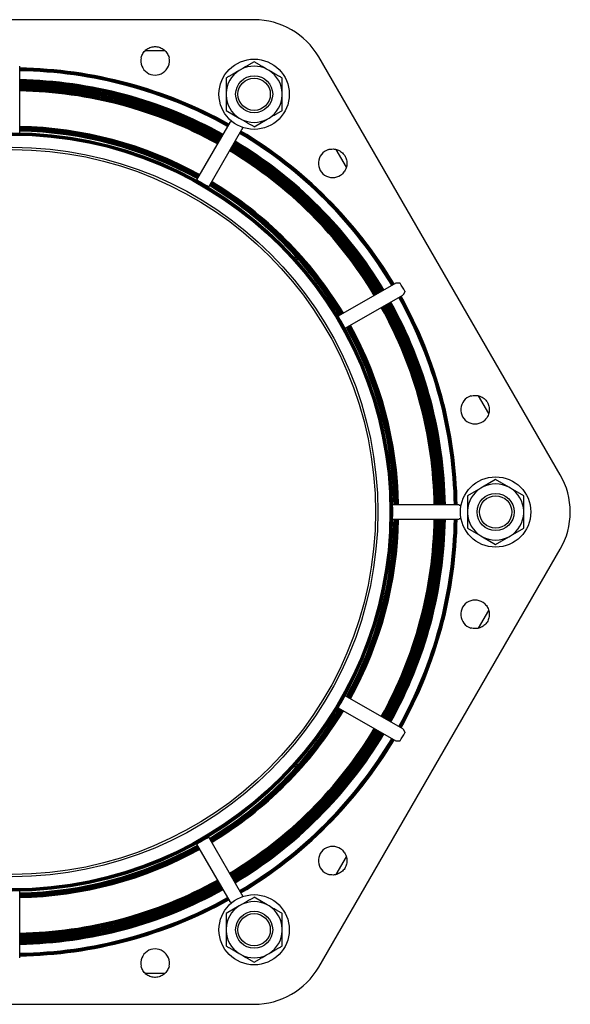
# Model space of a CAD drawing. Header units: millimetres. Extents: x 629 to 5054, y 330 to 1660.
# Tile 4 of 6: x 1570 to 1805, y 625 to 1045. Entities that reach past the tile are written whole.
import ezdxf

# ---------------------------------------------------------------- set-up
doc = ezdxf.new("R2010")
doc.units = ezdxf.units.MM
doc.layers.add('DETAIL', color=2, linetype='Continuous')

msp = doc.modelspace()

# ---------------------------------------------------------------- linework, layer by layer
at = {"layer": 'DETAIL'}
for p, q in [((1670.08, 1045.27), (1464.08, 1045.27)), ((1632.19, 1031.93), (1623.46, 1031.93)), ((1800.66, 850.95), (1697.66, 1029.35)), ((1697.66, 1029.35), (1697.66, 1029.35)), ((1570.08, 997.1), (1570.08, 1025.41)), ((1664.47, 1024.04), (1663.71, 1023.6)), ((1676.46, 1023.6), (1675.7, 1024.04)), ((1658.09, 1020.36), (1658.09, 1013.87)), ((1682.08, 1013.87), (1682.08, 1020.36)), ((1658.09, 1013.87), (1658.09, 1012.99)), ((1682.08, 1012.99), (1682.08, 1013.87)), ((1658.09, 1012.99), (1658.09, 1006.51)), ((1682.08, 1006.51), (1682.08, 1012.99)), ((1658.09, 1006.51), (1663.71, 1003.26)), ((1659.67, 1001.4), (1645.52, 976.89)), ((1663.71, 1003.26), (1664.47, 1002.82)), ((1670.08, 999.58), (1675.7, 1002.82)), ((1675.7, 1002.82), (1676.46, 1003.26)), ((1650.72, 973.89), (1664.87, 998.4)), ((1709.41, 982.31), (1705.05, 989.86)), ((1730.45, 932.82), (1705.94, 918.66)), ((1708.94, 913.47), (1733.45, 927.62)), ((1770.16, 877.1), (1765.79, 884.65)), ((1766.71, 845.2), (1761.09, 841.95)), ((1767.47, 845.64), (1766.71, 845.2)), ((1773.08, 848.88), (1767.47, 845.64)), ((1778.7, 845.64), (1773.08, 848.88)), ((1779.46, 845.2), (1778.7, 845.64)), ((1785.08, 841.95), (1779.46, 845.2)), ((1761.09, 841.95), (1761.09, 835.47)), ((1785.08, 835.47), (1785.08, 841.95)), ((1757.46, 838.03), (1729.16, 838.03)), ((1761.09, 835.47), (1761.09, 834.59)), ((1761.09, 834.59), (1761.09, 828.1)), ((1785.08, 834.59), (1785.08, 835.47)), ((1785.08, 828.1), (1785.08, 834.59)), ((1729.16, 832.03), (1757.46, 832.03)), ((1761.09, 828.1), (1766.71, 824.86)), ((1766.71, 824.86), (1767.47, 824.42)), ((1767.47, 824.42), (1773.08, 821.18)), ((1773.08, 821.18), (1778.7, 824.42)), ((1778.7, 824.42), (1779.46, 824.86)), ((1779.46, 824.86), (1785.08, 828.1)), ((1697.66, 640.71), (1800.66, 819.11)), ((1765.79, 785.41), (1770.16, 792.96)), ((1733.45, 742.44), (1708.94, 756.59)), ((1705.94, 751.4), (1730.45, 737.24)), ((1664.87, 671.66), (1650.72, 696.17)), ((1645.52, 693.17), (1659.67, 668.66)), ((1705.05, 680.2), (1709.41, 687.75)), ((1570.08, 644.65), (1570.08, 672.96)), ((1675.7, 667.24), (1670.08, 670.48)), ((1663.71, 666.8), (1658.09, 663.55)), ((1664.47, 667.24), (1663.71, 666.8)), ((1676.46, 666.8), (1675.7, 667.24)), ((1658.09, 663.55), (1658.09, 657.07)), ((1682.08, 657.07), (1682.08, 663.55)), ((1658.09, 657.07), (1658.09, 656.19)), ((1658.09, 656.19), (1658.09, 649.7)), ((1682.08, 656.19), (1682.08, 657.07)), ((1682.08, 649.7), (1682.08, 656.19)), ((1663.71, 646.46), (1664.47, 646.02)), ((1675.7, 646.02), (1676.46, 646.46)), ((1623.46, 638.13), (1632.19, 638.13)), ((1464.08, 624.79), (1670.08, 624.79)), ((1670.08, 624.79), (1670.08, 624.79))]:
    msp.add_line(p, q, dxfattribs=at)
at = {"layer": 'DETAIL', "flags": 128}
for points in [[(1621.89, 1029.05), (1622.02, 1029.53), (1622.19, 1030), (1622.4, 1030.45), (1622.64, 1030.88), (1622.92, 1031.29), (1623.23, 1031.68), (1623.57, 1032.04), (1623.94, 1032.37), (1624.33, 1032.67), (1624.74, 1032.93), (1625.18, 1033.17), (1625.64, 1033.36), (1626.11, 1033.52), (1626.59, 1033.64), (1627.08, 1033.72), (1627.58, 1033.77), (1628.08, 1033.77), (1628.58, 1033.72), (1629.07, 1033.64), (1629.55, 1033.52), (1630.02, 1033.36), (1630.48, 1033.16), (1630.91, 1032.93), (1631.33, 1032.66), (1631.72, 1032.36), (1632.09, 1032.03), (1632.43, 1031.67), (1632.74, 1031.28), (1633.01, 1030.87), (1633.25, 1030.44), (1633.46, 1029.99), (1633.63, 1029.52), (1633.76, 1029.05)], [(1670.08, 1027.28), (1669.83, 1027.13), (1669.57, 1026.99), (1669.32, 1026.84), (1669.07, 1026.7), (1668.83, 1026.56), (1668.58, 1026.42), (1668.34, 1026.28), (1668.11, 1026.14), (1667.87, 1026), (1667.64, 1025.87), (1667.4, 1025.73), (1667.17, 1025.6), (1666.94, 1025.47), (1666.71, 1025.34), (1666.49, 1025.21), (1666.26, 1025.07), (1666.03, 1024.94), (1665.81, 1024.81), (1665.59, 1024.68), (1665.36, 1024.56), (1665.14, 1024.43), (1664.91, 1024.3), (1664.69, 1024.17), (1664.47, 1024.04)], [(1675.7, 1024.04), (1675.48, 1024.17), (1675.25, 1024.3), (1675.03, 1024.43), (1674.8, 1024.56), (1674.58, 1024.68), (1674.35, 1024.81), (1674.13, 1024.94), (1673.9, 1025.07), (1673.68, 1025.21), (1673.45, 1025.34), (1673.22, 1025.47), (1672.99, 1025.6), (1672.76, 1025.73), (1672.53, 1025.87), (1672.3, 1026), (1672.06, 1026.14), (1671.82, 1026.28), (1671.58, 1026.42), (1671.34, 1026.56), (1671.09, 1026.7), (1670.84, 1026.84), (1670.59, 1026.99), (1670.34, 1027.13), (1670.08, 1027.28)], [(1663.71, 1023.6), (1663.48, 1023.47), (1663.26, 1023.34), (1663.03, 1023.21), (1662.81, 1023.08), (1662.58, 1022.95), (1662.36, 1022.82), (1662.14, 1022.69), (1661.91, 1022.56), (1661.68, 1022.43), (1661.46, 1022.3), (1661.23, 1022.17), (1661, 1022.04), (1660.77, 1021.9), (1660.54, 1021.77), (1660.3, 1021.63), (1660.06, 1021.5), (1659.83, 1021.36), (1659.59, 1021.22), (1659.34, 1021.08), (1659.1, 1020.94), (1658.85, 1020.8), (1658.6, 1020.65), (1658.35, 1020.5), (1658.09, 1020.36)], [(1682.08, 1020.36), (1681.82, 1020.5), (1681.57, 1020.65), (1681.31, 1020.8), (1681.07, 1020.94), (1680.82, 1021.08), (1680.58, 1021.22), (1680.34, 1021.36), (1680.1, 1021.5), (1679.86, 1021.63), (1679.63, 1021.77), (1679.4, 1021.9), (1679.17, 1022.04), (1678.94, 1022.17), (1678.71, 1022.3), (1678.48, 1022.43), (1678.25, 1022.56), (1678.03, 1022.69), (1677.8, 1022.82), (1677.58, 1022.95), (1677.36, 1023.08), (1677.13, 1023.21), (1676.91, 1023.34), (1676.68, 1023.47), (1676.46, 1023.6)], [(1676.46, 1003.26), (1676.68, 1003.39), (1676.91, 1003.52), (1677.13, 1003.65), (1677.36, 1003.78), (1677.58, 1003.91), (1677.8, 1004.04), (1678.03, 1004.17), (1678.25, 1004.3), (1678.48, 1004.43), (1678.71, 1004.56), (1678.94, 1004.69), (1679.17, 1004.83), (1679.4, 1004.96), (1679.63, 1005.09), (1679.86, 1005.23), (1680.1, 1005.36), (1680.34, 1005.5), (1680.58, 1005.64), (1680.82, 1005.78), (1681.07, 1005.92), (1681.31, 1006.07), (1681.57, 1006.21), (1681.82, 1006.36), (1682.08, 1006.51)], [(1659.67, 1001.4), (1659.69, 1001.42), (1659.7, 1001.45), (1659.72, 1001.47), (1659.74, 1001.49), (1659.77, 1001.51), (1659.79, 1001.54), (1659.82, 1001.56), (1659.84, 1001.58), (1659.87, 1001.6), (1659.91, 1001.63), (1659.94, 1001.65), (1659.97, 1001.67), (1660.01, 1001.7), (1660.04, 1001.72), (1660.08, 1001.74), (1660.12, 1001.76), (1660.16, 1001.79), (1660.2, 1001.81), (1660.24, 1001.83), (1660.28, 1001.85), (1660.32, 1001.88), (1660.36, 1001.9), (1660.4, 1001.92), (1660.44, 1001.94)], [(1664.47, 1002.82), (1664.69, 1002.69), (1664.91, 1002.57), (1665.14, 1002.44), (1665.36, 1002.31), (1665.59, 1002.18), (1665.81, 1002.05), (1666.03, 1001.92), (1666.26, 1001.79), (1666.49, 1001.66), (1666.71, 1001.53), (1666.94, 1001.39), (1667.17, 1001.26), (1667.4, 1001.13), (1667.64, 1000.99), (1667.87, 1000.86), (1668.11, 1000.72), (1668.34, 1000.58), (1668.58, 1000.45), (1668.83, 1000.31), (1669.07, 1000.16), (1669.32, 1000.02), (1669.57, 999.88), (1669.83, 999.73), (1670.08, 999.58)], [(1664.95, 999.34), (1664.95, 999.29), (1664.96, 999.24), (1664.96, 999.2), (1664.96, 999.15), (1664.96, 999.1), (1664.96, 999.06), (1664.96, 999.01), (1664.96, 998.97), (1664.96, 998.92), (1664.96, 998.88), (1664.96, 998.84), (1664.96, 998.79), (1664.95, 998.75), (1664.95, 998.71), (1664.94, 998.68), (1664.94, 998.64), (1664.93, 998.6), (1664.93, 998.57), (1664.92, 998.54), (1664.91, 998.51), (1664.9, 998.48), (1664.89, 998.45), (1664.88, 998.42), (1664.87, 998.4)], [(1701.77, 989.78), (1702.25, 989.91), (1702.74, 990), (1703.24, 990.04), (1703.74, 990.05), (1704.23, 990.01), (1704.72, 989.94), (1705.2, 989.82), (1705.67, 989.67), (1706.12, 989.48), (1706.56, 989.25), (1706.98, 988.99), (1707.38, 988.69), (1707.75, 988.37), (1708.1, 988.01), (1708.42, 987.62), (1708.7, 987.21), (1708.95, 986.78), (1709.16, 986.33), (1709.34, 985.86), (1709.47, 985.38), (1709.57, 984.9), (1709.62, 984.4), (1709.64, 983.91), (1709.61, 983.42), (1709.55, 982.93), (1709.45, 982.44), (1709.31, 981.97), (1709.13, 981.51), (1708.91, 981.07), (1708.66, 980.64), (1708.37, 980.23), (1708.05, 979.85), (1707.7, 979.5)], [(1646.37, 976.36), (1646.31, 976.39), (1646.26, 976.42), (1646.2, 976.45), (1646.15, 976.48), (1646.09, 976.52), (1646.04, 976.55), (1645.98, 976.58), (1645.93, 976.61), (1645.89, 976.64), (1645.84, 976.66), (1645.8, 976.69), (1645.76, 976.72), (1645.72, 976.74), (1645.69, 976.76), (1645.66, 976.78), (1645.63, 976.8), (1645.6, 976.82), (1645.58, 976.83), (1645.56, 976.85), (1645.54, 976.86), (1645.53, 976.87), (1645.52, 976.88), (1645.52, 976.89), (1645.52, 976.89)], [(1650.72, 973.89), (1650.71, 973.89), (1650.71, 973.89), (1650.7, 973.89), (1650.68, 973.89), (1650.66, 973.9), (1650.64, 973.91), (1650.62, 973.92), (1650.59, 973.94), (1650.56, 973.95), (1650.52, 973.97), (1650.49, 973.99), (1650.45, 974.01), (1650.41, 974.03), (1650.36, 974.05), (1650.32, 974.08), (1650.27, 974.11), (1650.22, 974.13), (1650.16, 974.16), (1650.11, 974.2), (1650.05, 974.23), (1650, 974.26), (1649.94, 974.29), (1649.89, 974.32), (1649.83, 974.36)], [(1730.45, 932.82), (1730.51, 932.84), (1730.59, 932.87), (1730.67, 932.88), (1730.76, 932.9), (1730.85, 932.9), (1730.95, 932.91), (1731.06, 932.91), (1731.17, 932.91), (1731.29, 932.9), (1731.41, 932.9), (1731.52, 932.89), (1731.64, 932.88), (1731.75, 932.88), (1731.85, 932.87), (1731.94, 932.86), (1732.02, 932.85), (1732.09, 932.84), (1732.15, 932.83), (1732.2, 932.82), (1732.25, 932.81), (1732.29, 932.8), (1732.32, 932.79), (1732.34, 932.78), (1732.35, 932.76)], [(1734.35, 929.29), (1734.36, 929.27), (1734.36, 929.24), (1734.36, 929.2), (1734.34, 929.15), (1734.32, 929.1), (1734.3, 929.04), (1734.27, 928.97), (1734.24, 928.9), (1734.21, 928.83), (1734.17, 928.74), (1734.12, 928.65), (1734.08, 928.56), (1734.03, 928.47), (1733.98, 928.37), (1733.93, 928.27), (1733.88, 928.18), (1733.83, 928.08), (1733.77, 927.99), (1733.72, 927.91), (1733.67, 927.83), (1733.61, 927.77), (1733.56, 927.71), (1733.51, 927.66), (1733.45, 927.62)], [(1706.41, 917.78), (1706.38, 917.83), (1706.34, 917.89), (1706.31, 917.95), (1706.28, 918), (1706.25, 918.06), (1706.22, 918.11), (1706.19, 918.16), (1706.16, 918.21), (1706.13, 918.26), (1706.11, 918.31), (1706.08, 918.35), (1706.06, 918.39), (1706.04, 918.43), (1706.02, 918.47), (1706, 918.5), (1705.99, 918.54), (1705.98, 918.56), (1705.96, 918.59), (1705.95, 918.61), (1705.95, 918.63), (1705.94, 918.64), (1705.94, 918.65), (1705.94, 918.66), (1705.94, 918.66)], [(1708.94, 913.47), (1708.94, 913.47), (1708.93, 913.47), (1708.92, 913.48), (1708.91, 913.49), (1708.9, 913.51), (1708.89, 913.52), (1708.87, 913.55), (1708.85, 913.57), (1708.83, 913.6), (1708.81, 913.63), (1708.79, 913.67), (1708.77, 913.71), (1708.74, 913.75), (1708.72, 913.79), (1708.69, 913.83), (1708.66, 913.88), (1708.63, 913.93), (1708.6, 913.98), (1708.57, 914.04), (1708.54, 914.09), (1708.5, 914.15), (1708.47, 914.2), (1708.44, 914.26), (1708.41, 914.32)], [(1762.51, 884.57), (1762.99, 884.7), (1763.48, 884.79), (1763.98, 884.83), (1764.48, 884.84), (1764.97, 884.8), (1765.46, 884.73), (1765.94, 884.61), (1766.41, 884.46), (1766.87, 884.27), (1767.3, 884.04), (1767.72, 883.78), (1768.12, 883.49), (1768.49, 883.16), (1768.84, 882.8), (1769.16, 882.42), (1769.44, 882.01), (1769.69, 881.57), (1769.91, 881.12), (1770.08, 880.65), (1770.21, 880.17), (1770.31, 879.69), (1770.36, 879.19), (1770.38, 878.7), (1770.36, 878.21), (1770.3, 877.72), (1770.19, 877.23), (1770.05, 876.76), (1769.87, 876.3), (1769.65, 875.86), (1769.4, 875.43), (1769.11, 875.03), (1768.79, 874.65), (1768.44, 874.29)], [(1729.12, 837.03), (1729.12, 837.09), (1729.12, 837.16), (1729.12, 837.22), (1729.12, 837.29), (1729.12, 837.35), (1729.12, 837.41), (1729.12, 837.47), (1729.12, 837.53), (1729.12, 837.59), (1729.12, 837.64), (1729.12, 837.69), (1729.12, 837.74), (1729.13, 837.78), (1729.13, 837.82), (1729.13, 837.86), (1729.13, 837.89), (1729.13, 837.93), (1729.14, 837.95), (1729.14, 837.98), (1729.14, 838), (1729.15, 838.01), (1729.15, 838.02), (1729.15, 838.03), (1729.16, 838.03)], [(1757.46, 838.03), (1757.48, 838.03), (1757.51, 838.03), (1757.54, 838.02), (1757.57, 838.02), (1757.59, 838.01), (1757.62, 838), (1757.65, 837.99), (1757.69, 837.98), (1757.72, 837.96), (1757.75, 837.95), (1757.79, 837.94), (1757.82, 837.92), (1757.86, 837.9), (1757.89, 837.88), (1757.93, 837.86), (1757.97, 837.84), (1758.01, 837.82), (1758.05, 837.8), (1758.09, 837.77), (1758.13, 837.75), (1758.18, 837.72), (1758.22, 837.69), (1758.27, 837.66), (1758.31, 837.63)], [(1729.16, 832.03), (1729.15, 832.03), (1729.15, 832.04), (1729.15, 832.05), (1729.14, 832.06), (1729.14, 832.08), (1729.14, 832.11), (1729.13, 832.13), (1729.13, 832.16), (1729.13, 832.2), (1729.13, 832.24), (1729.13, 832.28), (1729.12, 832.32), (1729.12, 832.37), (1729.12, 832.42), (1729.12, 832.47), (1729.12, 832.53), (1729.12, 832.59), (1729.12, 832.65), (1729.12, 832.71), (1729.12, 832.77), (1729.12, 832.84), (1729.12, 832.9), (1729.12, 832.97), (1729.12, 833.03)], [(1758.31, 832.42), (1758.27, 832.4), (1758.22, 832.37), (1758.18, 832.34), (1758.13, 832.31), (1758.09, 832.29), (1758.05, 832.26), (1758.01, 832.24), (1757.97, 832.22), (1757.93, 832.2), (1757.89, 832.18), (1757.86, 832.16), (1757.82, 832.14), (1757.78, 832.12), (1757.75, 832.11), (1757.72, 832.09), (1757.68, 832.08), (1757.65, 832.07), (1757.62, 832.06), (1757.59, 832.05), (1757.56, 832.04), (1757.54, 832.04), (1757.51, 832.03), (1757.48, 832.03), (1757.46, 832.03)], [(1768.44, 795.77), (1768.8, 795.41), (1769.12, 795.03), (1769.41, 794.62), (1769.66, 794.19), (1769.88, 793.75), (1770.06, 793.29), (1770.2, 792.81), (1770.3, 792.33), (1770.36, 791.84), (1770.38, 791.35), (1770.37, 790.85), (1770.31, 790.36), (1770.21, 789.88), (1770.07, 789.4), (1769.9, 788.93), (1769.69, 788.48), (1769.44, 788.04), (1769.15, 787.63), (1768.83, 787.25), (1768.49, 786.89), (1768.11, 786.57), (1767.71, 786.27), (1767.29, 786.01), (1766.85, 785.79), (1766.4, 785.6), (1765.93, 785.44), (1765.45, 785.33), (1764.96, 785.25), (1764.47, 785.22), (1763.97, 785.23), (1763.48, 785.27), (1762.99, 785.36), (1762.51, 785.49)], [(1708.41, 755.74), (1708.44, 755.8), (1708.47, 755.86), (1708.5, 755.91), (1708.54, 755.97), (1708.57, 756.02), (1708.6, 756.08), (1708.63, 756.13), (1708.66, 756.18), (1708.69, 756.23), (1708.72, 756.27), (1708.74, 756.31), (1708.77, 756.35), (1708.79, 756.39), (1708.81, 756.43), (1708.83, 756.46), (1708.85, 756.49), (1708.87, 756.51), (1708.89, 756.53), (1708.9, 756.55), (1708.91, 756.57), (1708.92, 756.58), (1708.93, 756.59), (1708.94, 756.59), (1708.94, 756.59)], [(1705.94, 751.4), (1705.94, 751.4), (1705.94, 751.41), (1705.94, 751.42), (1705.95, 751.43), (1705.95, 751.45), (1705.96, 751.47), (1705.98, 751.5), (1705.99, 751.52), (1706, 751.56), (1706.02, 751.59), (1706.04, 751.63), (1706.06, 751.66), (1706.08, 751.71), (1706.11, 751.75), (1706.13, 751.8), (1706.16, 751.84), (1706.19, 751.9), (1706.22, 751.95), (1706.25, 752), (1706.28, 752.06), (1706.31, 752.11), (1706.34, 752.17), (1706.38, 752.23), (1706.41, 752.28)], [(1733.45, 742.44), (1733.5, 742.4), (1733.56, 742.36), (1733.61, 742.3), (1733.66, 742.23), (1733.71, 742.16), (1733.76, 742.08), (1733.82, 742), (1733.87, 741.91), (1733.92, 741.82), (1733.97, 741.72), (1734.02, 741.63), (1734.06, 741.54), (1734.11, 741.45), (1734.15, 741.36), (1734.19, 741.27), (1734.23, 741.19), (1734.26, 741.11), (1734.29, 741.04), (1734.32, 740.98), (1734.34, 740.92), (1734.35, 740.87), (1734.36, 740.83), (1734.36, 740.79), (1734.35, 740.77)], [(1732.35, 737.3), (1732.34, 737.28), (1732.31, 737.27), (1732.27, 737.25), (1732.23, 737.24), (1732.17, 737.23), (1732.1, 737.22), (1732.03, 737.21), (1731.96, 737.2), (1731.87, 737.2), (1731.78, 737.19), (1731.68, 737.18), (1731.58, 737.17), (1731.47, 737.16), (1731.37, 737.16), (1731.26, 737.15), (1731.15, 737.15), (1731.04, 737.15), (1730.94, 737.15), (1730.84, 737.16), (1730.74, 737.17), (1730.66, 737.18), (1730.58, 737.19), (1730.51, 737.22), (1730.45, 737.24)], [(1649.83, 695.7), (1649.89, 695.73), (1649.94, 695.77), (1650, 695.8), (1650.05, 695.83), (1650.11, 695.86), (1650.16, 695.89), (1650.22, 695.92), (1650.27, 695.95), (1650.32, 695.98), (1650.36, 696.01), (1650.41, 696.03), (1650.45, 696.05), (1650.49, 696.07), (1650.52, 696.09), (1650.56, 696.11), (1650.59, 696.12), (1650.62, 696.14), (1650.64, 696.15), (1650.66, 696.16), (1650.68, 696.16), (1650.7, 696.17), (1650.71, 696.17), (1650.71, 696.17), (1650.72, 696.17)], [(1645.52, 693.17), (1645.52, 693.17), (1645.52, 693.18), (1645.53, 693.19), (1645.54, 693.2), (1645.56, 693.21), (1645.58, 693.22), (1645.6, 693.24), (1645.63, 693.26), (1645.66, 693.28), (1645.69, 693.3), (1645.72, 693.32), (1645.76, 693.34), (1645.8, 693.37), (1645.84, 693.39), (1645.89, 693.42), (1645.93, 693.45), (1645.98, 693.48), (1646.04, 693.51), (1646.09, 693.54), (1646.15, 693.58), (1646.2, 693.61), (1646.26, 693.64), (1646.31, 693.67), (1646.37, 693.7)], [(1707.7, 690.56), (1708.05, 690.2), (1708.37, 689.82), (1708.66, 689.41), (1708.92, 688.98), (1709.13, 688.54), (1709.31, 688.08), (1709.45, 687.6), (1709.56, 687.12), (1709.62, 686.63), (1709.64, 686.14), (1709.62, 685.65), (1709.57, 685.15), (1709.47, 684.67), (1709.33, 684.19), (1709.16, 683.72), (1708.94, 683.27), (1708.69, 682.83), (1708.41, 682.42), (1708.09, 682.04), (1707.74, 681.69), (1707.37, 681.36), (1706.97, 681.07), (1706.55, 680.8), (1706.11, 680.58), (1705.66, 680.39), (1705.19, 680.23), (1704.71, 680.12), (1704.22, 680.05), (1703.72, 680.01), (1703.23, 680.02), (1702.74, 680.06), (1702.25, 680.15), (1701.77, 680.28)], [(1570.08, 672.96), (1570.08, 672.96)], [(1660.44, 668.12), (1660.4, 668.14), (1660.36, 668.16), (1660.32, 668.18), (1660.28, 668.21), (1660.23, 668.23), (1660.19, 668.25), (1660.15, 668.27), (1660.12, 668.3), (1660.08, 668.32), (1660.04, 668.34), (1660, 668.36), (1659.97, 668.39), (1659.94, 668.41), (1659.9, 668.43), (1659.87, 668.46), (1659.84, 668.48), (1659.82, 668.5), (1659.79, 668.52), (1659.77, 668.55), (1659.74, 668.57), (1659.72, 668.59), (1659.7, 668.61), (1659.69, 668.64), (1659.67, 668.66)], [(1670.08, 670.48), (1669.83, 670.33), (1669.57, 670.18), (1669.32, 670.04), (1669.07, 669.9), (1668.83, 669.75), (1668.58, 669.61), (1668.34, 669.47), (1668.11, 669.34), (1667.87, 669.2), (1667.64, 669.07), (1667.4, 668.93), (1667.17, 668.8), (1666.94, 668.67), (1666.71, 668.53), (1666.49, 668.4), (1666.26, 668.27), (1666.03, 668.14), (1665.81, 668.01), (1665.59, 667.88), (1665.36, 667.75), (1665.14, 667.62), (1664.91, 667.49), (1664.69, 667.37), (1664.47, 667.24)], [(1664.87, 671.66), (1664.88, 671.64), (1664.89, 671.61), (1664.9, 671.58), (1664.91, 671.55), (1664.92, 671.52), (1664.93, 671.49), (1664.93, 671.46), (1664.94, 671.42), (1664.94, 671.38), (1664.95, 671.35), (1664.95, 671.31), (1664.96, 671.27), (1664.96, 671.23), (1664.96, 671.18), (1664.96, 671.14), (1664.96, 671.1), (1664.96, 671.05), (1664.96, 671.01), (1664.96, 670.96), (1664.96, 670.92), (1664.96, 670.87), (1664.96, 670.82), (1664.95, 670.77), (1664.95, 670.72)], [(1682.08, 663.55), (1681.82, 663.7), (1681.57, 663.85), (1681.31, 663.99), (1681.07, 664.14), (1680.82, 664.28), (1680.58, 664.42), (1680.34, 664.56), (1680.1, 664.69), (1679.86, 664.83), (1679.63, 664.97), (1679.4, 665.1), (1679.17, 665.23), (1678.94, 665.37), (1678.71, 665.5), (1678.48, 665.63), (1678.25, 665.76), (1678.03, 665.89), (1677.8, 666.02), (1677.58, 666.15), (1677.36, 666.28), (1677.13, 666.41), (1676.91, 666.54), (1676.68, 666.67), (1676.46, 666.8)], [(1658.09, 649.7), (1658.35, 649.55), (1658.6, 649.41), (1658.85, 649.26), (1659.1, 649.12), (1659.34, 648.98), (1659.59, 648.84), (1659.83, 648.7), (1660.06, 648.56), (1660.3, 648.43), (1660.54, 648.29), (1660.77, 648.16), (1661, 648.02), (1661.23, 647.89), (1661.46, 647.76), (1661.68, 647.63), (1661.91, 647.5), (1662.14, 647.37), (1662.36, 647.24), (1662.58, 647.11), (1662.81, 646.98), (1663.03, 646.85), (1663.26, 646.72), (1663.48, 646.59), (1663.71, 646.46)], [(1676.46, 646.46), (1676.68, 646.59), (1676.91, 646.72), (1677.13, 646.85), (1677.36, 646.98), (1677.58, 647.11), (1677.8, 647.24), (1678.03, 647.37), (1678.25, 647.5), (1678.48, 647.63), (1678.71, 647.76), (1678.94, 647.89), (1679.17, 648.02), (1679.4, 648.16), (1679.63, 648.29), (1679.86, 648.43), (1680.1, 648.56), (1680.34, 648.7), (1680.58, 648.84), (1680.82, 648.98), (1681.07, 649.12), (1681.31, 649.26), (1681.57, 649.41), (1681.82, 649.55), (1682.08, 649.7)], [(1570.08, 644.65), (1570.08, 644.6)], [(1664.47, 646.02), (1664.69, 645.89), (1664.91, 645.76), (1665.14, 645.63), (1665.36, 645.5), (1665.59, 645.37), (1665.81, 645.25), (1666.03, 645.12), (1666.26, 644.99), (1666.49, 644.85), (1666.71, 644.72), (1666.94, 644.59), (1667.17, 644.46), (1667.4, 644.33), (1667.64, 644.19), (1667.87, 644.06), (1668.11, 643.92), (1668.34, 643.78), (1668.58, 643.64), (1668.83, 643.5), (1669.07, 643.36), (1669.32, 643.22), (1669.57, 643.07), (1669.83, 642.93), (1670.08, 642.78)], [(1670.08, 642.78), (1670.34, 642.93), (1670.59, 643.07), (1670.84, 643.22), (1671.09, 643.36), (1671.34, 643.5), (1671.58, 643.64), (1671.82, 643.78), (1672.06, 643.92), (1672.3, 644.06), (1672.53, 644.19), (1672.76, 644.33), (1672.99, 644.46), (1673.22, 644.59), (1673.45, 644.72), (1673.68, 644.85), (1673.9, 644.99), (1674.13, 645.12), (1674.35, 645.25), (1674.58, 645.37), (1674.8, 645.5), (1675.03, 645.63), (1675.25, 645.76), (1675.48, 645.89), (1675.7, 646.02)], [(1633.76, 641.01), (1633.63, 640.53), (1633.46, 640.06), (1633.25, 639.61), (1633.01, 639.18), (1632.73, 638.77), (1632.42, 638.38), (1632.08, 638.02), (1631.71, 637.69), (1631.32, 637.39), (1630.91, 637.13), (1630.47, 636.89), (1630.01, 636.7), (1629.54, 636.54), (1629.06, 636.42), (1628.57, 636.33), (1628.07, 636.29), (1627.57, 636.29), (1627.07, 636.34), (1626.58, 636.42), (1626.1, 636.54), (1625.63, 636.7), (1625.17, 636.9), (1624.74, 637.13), (1624.32, 637.4), (1623.93, 637.7), (1623.56, 638.03), (1623.22, 638.39), (1622.91, 638.77), (1622.64, 639.19), (1622.4, 639.62), (1622.19, 640.07), (1622.02, 640.53), (1621.89, 641.01)]]:
    msp.add_lwpolyline(points, dxfattribs=at)
at = {"layer": 'DETAIL'}
for centre, radius in [((1670.08, 1013.43), 15), ((1670.08, 1013.43), 7.9), ((1670.08, 1013.43), 6.9), ((1567.08, 835.03), 161.94), ((1567.08, 835.03), 161.91), ((1567.08, 835.03), 161.85), ((1567.08, 835.03), 161.75), ((1567.08, 835.03), 161.63), ((1567.08, 835.03), 161.48), ((1567.08, 835.03), 161.31), ((1567.08, 835.03), 161.13), ((1567.08, 835.03), 160.94), ((1567.08, 835.03), 155.75), ((1567.08, 835.03), 154.75), ((1773.08, 835.03), 15), ((1773.08, 835.03), 7.9), ((1773.08, 835.03), 6.9), ((1670.08, 656.63), 15), ((1670.08, 656.63), 7.9), ((1670.08, 656.63), 6.9)]:
    msp.add_circle(centre, radius, dxfattribs=at)
for centre, radius, start, end in [((1670.08, 1013.43), 31.84, 29.9995, 90.0005), ((1627.83, 1027.68), 6.09, 167.049, 12.951), ((1567.08, 835.03), 189.59, 60.9066, 89.0934), ((1567.08, 835.03), 189.31, 60.908, 89.092), ((1567.08, 835.03), 189.06, 60.9092, 89.0908), ((1567.08, 835.03), 188.84, 60.9103, 89.0897), ((1567.08, 835.03), 188.67, 60.9111, 89.0889), ((1567.08, 835.03), 188.54, 60.9117, 89.0883), ((1567.08, 835.03), 188.46, 60.9121, 89.0879), ((1567.08, 835.03), 188.46, 60.9121, 89.0879), ((1670.08, 1013.43), 12, 122.0956, 177.9044), ((1670.08, 1013.43), 12, 62.0956, 117.9044), ((1670.08, 1013.43), 12, 2.0956, 57.9044), ((1567.08, 835.03), 184.58, 60.9313, 89.0687), ((1567.08, 835.03), 184.48, 60.9318, 89.0682), ((1567.08, 835.03), 184.31, 60.9326, 89.0674), ((1567.08, 835.03), 184.08, 60.9338, 89.0662), ((1567.08, 835.03), 183.81, 60.9352, 89.0648), ((1567.08, 835.03), 183.49, 60.9368, 89.0632), ((1567.08, 835.03), 183.12, 60.9387, 89.0613), ((1567.08, 835.03), 182.73, 60.9407, 89.0593), ((1567.08, 835.03), 182.31, 60.9429, 89.0571), ((1567.08, 835.03), 181.88, 60.9451, 89.0549), ((1567.08, 835.03), 181.63, 60.9464, 89.0536), ((1567.08, 835.03), 181.44, 60.9474, 89.0526), ((1567.08, 835.03), 181.01, 60.9496, 89.0504), ((1567.08, 835.03), 180.59, 60.9519, 89.0481), ((1567.08, 835.03), 180.19, 60.954, 89.046), ((1567.08, 835.03), 179.82, 60.9559, 89.0441), ((1670.08, 1013.43), 12, 182.0956, 237.9044), ((1670.08, 1013.43), 12, 302.0956, 357.9044), ((1670.08, 1013.43), 12, 242.0956, 297.9044), ((1567.08, 835.03), 164.66, 61.0439, 88.9561), ((1567.08, 835.03), 164.25, 61.0466, 88.9534), ((1567.08, 835.03), 163.87, 61.049, 88.951), ((1567.08, 835.03), 163.54, 61.0511, 88.9489), ((1567.08, 835.03), 163.26, 61.0529, 88.9471), ((1567.08, 835.03), 163.03, 61.0544, 88.9456), ((1567.08, 835.03), 162.85, 61.0555, 88.9445), ((1567.08, 835.03), 162.74, 61.0563, 88.9437), ((1567.08, 835.03), 162.68, 61.0567, 88.9433), ((1567.08, 835.03), 188.46, 30.9121, 59.0879), ((1567.08, 835.03), 188.46, 30.9121, 59.0879), ((1567.08, 835.03), 188.54, 30.9117, 59.0883), ((1567.08, 835.03), 188.67, 30.9111, 59.0889), ((1567.08, 835.03), 188.84, 30.9103, 59.0897), ((1567.08, 835.03), 189.06, 30.9092, 59.0908), ((1567.08, 835.03), 189.31, 30.908, 59.092), ((1567.08, 835.03), 189.59, 30.9066, 59.0934), ((1567.08, 835.03), 183.49, 30.9368, 59.0632), ((1567.08, 835.03), 183.81, 30.9352, 59.0648), ((1567.08, 835.03), 184.08, 30.9338, 59.0662), ((1567.08, 835.03), 184.31, 30.9326, 59.0674), ((1567.08, 835.03), 184.48, 30.9318, 59.0682), ((1567.08, 835.03), 184.58, 30.9313, 59.0687), ((1567.08, 835.03), 179.82, 30.9559, 59.0441), ((1567.08, 835.03), 180.19, 30.954, 59.046), ((1567.08, 835.03), 180.59, 30.9519, 59.0481), ((1567.08, 835.03), 181.01, 30.9496, 59.0504), ((1567.08, 835.03), 181.44, 30.9474, 59.0526), ((1567.08, 835.03), 181.63, 30.9464, 59.0536), ((1567.08, 835.03), 181.88, 30.9451, 59.0549), ((1567.08, 835.03), 182.31, 30.9429, 59.0571), ((1567.08, 835.03), 182.73, 30.9407, 59.0593), ((1567.08, 835.03), 183.12, 30.9387, 59.0613), ((1703.55, 983.96), 6.09, 107.0484, 312.9516), ((1567.08, 835.03), 162.05, 59.2928, 60.7072), ((1567.08, 835.03), 164.25, 31.0466, 58.9534), ((1567.08, 835.03), 164.66, 31.0439, 58.9561), ((1567.08, 835.03), 162.68, 31.0567, 58.9433), ((1567.08, 835.03), 162.74, 31.0563, 58.9437), ((1567.08, 835.03), 162.85, 31.0555, 58.9445), ((1567.08, 835.03), 163.03, 31.0544, 58.9456), ((1567.08, 835.03), 163.26, 31.0529, 58.9471), ((1567.08, 835.03), 163.54, 31.0511, 58.9489), ((1567.08, 835.03), 163.87, 31.049, 58.951), ((1567.08, 835.03), 192, 29.4032, 30.5968), ((1567.08, 835.03), 188.46, 0.9121, 29.0879), ((1567.08, 835.03), 188.46, 0.9121, 29.0879), ((1567.08, 835.03), 188.54, 0.9117, 29.0883), ((1567.08, 835.03), 188.67, 0.9111, 29.0889), ((1567.08, 835.03), 188.84, 0.9103, 29.0897), ((1567.08, 835.03), 189.06, 0.9092, 29.0908), ((1567.08, 835.03), 189.31, 0.908, 29.092), ((1567.08, 835.03), 189.59, 0.9066, 29.0934), ((1567.08, 835.03), 179.82, 0.9559, 29.0441), ((1567.08, 835.03), 180.19, 0.954, 29.046), ((1567.08, 835.03), 180.59, 0.9519, 29.0481), ((1567.08, 835.03), 181.01, 0.9496, 29.0504), ((1567.08, 835.03), 181.44, 0.9474, 29.0526), ((1567.08, 835.03), 181.63, 0.9464, 29.0536), ((1567.08, 835.03), 181.88, 0.9451, 29.0549), ((1567.08, 835.03), 182.31, 0.9429, 29.0571), ((1567.08, 835.03), 182.73, 0.9407, 29.0593), ((1567.08, 835.03), 183.12, 0.9387, 29.0613), ((1567.08, 835.03), 183.49, 0.9368, 29.0632), ((1567.08, 835.03), 183.81, 0.9352, 29.0648), ((1567.08, 835.03), 184.08, 0.9338, 29.0662), ((1567.08, 835.03), 184.31, 0.9326, 29.0674), ((1567.08, 835.03), 184.48, 0.9318, 29.0682), ((1567.08, 835.03), 184.58, 0.9313, 29.0687), ((1567.08, 835.03), 162.05, 29.2928, 30.7072), ((1567.08, 835.03), 162.68, 1.0567, 28.9433), ((1567.08, 835.03), 162.74, 1.0563, 28.9437), ((1567.08, 835.03), 162.85, 1.0555, 28.9445), ((1567.08, 835.03), 163.03, 1.0544, 28.9456), ((1567.08, 835.03), 163.26, 1.0529, 28.9471), ((1567.08, 835.03), 163.54, 1.0511, 28.9489), ((1567.08, 835.03), 163.87, 1.049, 28.951), ((1567.08, 835.03), 164.25, 1.0466, 28.9534), ((1567.08, 835.03), 164.66, 1.0439, 28.9561), ((1764.29, 878.75), 6.09, 107.0484, 312.9516), ((1773.08, 835.03), 31.84, 329.9995, 30.0005), ((1773.08, 835.03), 12, 122.0956, 177.9044), ((1773.08, 835.03), 12, 62.0956, 117.9044), ((1773.08, 835.03), 12, 2.0956, 57.9044), ((1567.08, 835.03), 162.05, 359.2928, 0.7072), ((1773.08, 835.03), 12, 182.0956, 237.9044), ((1773.08, 835.03), 12, 302.0956, 357.9044), ((1567.08, 835.03), 162.68, 331.0567, 358.9433), ((1567.08, 835.03), 162.74, 331.0563, 358.9437), ((1567.08, 835.03), 162.85, 331.0555, 358.9445), ((1567.08, 835.03), 163.03, 331.0544, 358.9456), ((1567.08, 835.03), 163.26, 331.0529, 358.9471), ((1567.08, 835.03), 163.54, 331.0511, 358.9489), ((1567.08, 835.03), 163.87, 331.049, 358.951), ((1567.08, 835.03), 164.25, 331.0466, 358.9534), ((1567.08, 835.03), 164.66, 331.0439, 358.9561), ((1567.08, 835.03), 179.82, 330.9559, 359.0441), ((1567.08, 835.03), 180.19, 330.954, 359.046), ((1567.08, 835.03), 180.59, 330.9519, 359.0481), ((1567.08, 835.03), 181.01, 330.9496, 359.0504), ((1567.08, 835.03), 181.44, 330.9474, 359.0526), ((1567.08, 835.03), 181.63, 330.9464, 359.0536), ((1567.08, 835.03), 181.88, 330.9451, 359.0549), ((1567.08, 835.03), 182.31, 330.9429, 359.0571), ((1567.08, 835.03), 182.73, 330.9407, 359.0593), ((1567.08, 835.03), 183.12, 330.9387, 359.0613), ((1567.08, 835.03), 183.49, 330.9368, 359.0632), ((1567.08, 835.03), 183.81, 330.9352, 359.0648), ((1567.08, 835.03), 184.08, 330.9338, 359.0662), ((1567.08, 835.03), 184.31, 330.9326, 359.0674), ((1567.08, 835.03), 184.48, 330.9318, 359.0682), ((1567.08, 835.03), 184.58, 330.9313, 359.0687), ((1567.08, 835.03), 188.46, 330.9121, 359.0879), ((1567.08, 835.03), 188.46, 330.9121, 359.0879), ((1567.08, 835.03), 188.54, 330.9117, 359.0883), ((1567.08, 835.03), 188.67, 330.9111, 359.0889), ((1567.08, 835.03), 188.84, 330.9103, 359.0897), ((1567.08, 835.03), 189.06, 330.9092, 359.0908), ((1567.08, 835.03), 189.31, 330.908, 359.092), ((1567.08, 835.03), 189.59, 330.9066, 359.0934), ((1773.08, 835.03), 12, 242.0956, 297.9044), ((1764.29, 791.31), 6.09, 47.0484, 252.9516), ((1567.08, 835.03), 162.05, 329.2928, 330.7072), ((1567.08, 835.03), 162.68, 301.0567, 328.9433), ((1567.08, 835.03), 162.74, 301.0563, 328.9437), ((1567.08, 835.03), 162.85, 301.0555, 328.9445), ((1567.08, 835.03), 163.03, 301.0544, 328.9456), ((1567.08, 835.03), 163.26, 301.0529, 328.9471), ((1567.08, 835.03), 163.54, 301.0511, 328.9489), ((1567.08, 835.03), 163.87, 301.049, 328.951), ((1567.08, 835.03), 164.25, 301.0466, 328.9534), ((1567.08, 835.03), 164.66, 301.0439, 328.9561), ((1567.08, 835.03), 179.82, 300.9559, 329.0441), ((1567.08, 835.03), 180.19, 300.954, 329.046), ((1567.08, 835.03), 180.59, 300.9519, 329.0481), ((1567.08, 835.03), 181.01, 300.9496, 329.0504), ((1567.08, 835.03), 181.44, 300.9474, 329.0526), ((1567.08, 835.03), 181.63, 300.9464, 329.0536), ((1567.08, 835.03), 181.88, 300.9451, 329.0549), ((1567.08, 835.03), 182.31, 300.9429, 329.0571), ((1567.08, 835.03), 182.73, 300.9407, 329.0593), ((1567.08, 835.03), 183.12, 300.9387, 329.0613), ((1567.08, 835.03), 183.49, 300.9368, 329.0632), ((1567.08, 835.03), 183.81, 300.9352, 329.0648), ((1567.08, 835.03), 184.08, 300.9338, 329.0662), ((1567.08, 835.03), 184.31, 300.9326, 329.0674), ((1567.08, 835.03), 184.48, 300.9318, 329.0682), ((1567.08, 835.03), 184.58, 300.9313, 329.0687), ((1567.08, 835.03), 192, 329.4032, 330.5968), ((1567.08, 835.03), 188.46, 300.9121, 329.0879), ((1567.08, 835.03), 188.46, 300.9121, 329.0879), ((1567.08, 835.03), 188.54, 300.9117, 329.0883), ((1567.08, 835.03), 188.67, 300.9111, 329.0889), ((1567.08, 835.03), 188.84, 300.9103, 329.0897), ((1567.08, 835.03), 189.06, 300.9092, 329.0908), ((1567.08, 835.03), 189.31, 300.908, 329.092), ((1567.08, 835.03), 189.59, 300.9066, 329.0934), ((1567.08, 835.03), 162.05, 299.2928, 300.7072), ((1567.08, 835.03), 162.68, 271.0567, 298.9433), ((1567.08, 835.03), 162.74, 271.0563, 298.9437), ((1567.08, 835.03), 162.85, 271.0555, 298.9445), ((1567.08, 835.03), 163.03, 271.0544, 298.9456), ((1567.08, 835.03), 163.26, 271.0529, 298.9471), ((1567.08, 835.03), 163.54, 271.0511, 298.9489), ((1567.08, 835.03), 163.87, 271.049, 298.951), ((1567.08, 835.03), 164.25, 271.0466, 298.9534), ((1567.08, 835.03), 164.66, 271.0439, 298.9561), ((1703.55, 686.1), 6.09, 47.0484, 252.9516), ((1567.08, 835.03), 179.82, 270.9559, 299.0441), ((1567.08, 835.03), 180.19, 270.954, 299.046), ((1567.08, 835.03), 180.59, 270.9519, 299.0481), ((1567.08, 835.03), 181.01, 270.9496, 299.0504), ((1567.08, 835.03), 181.44, 270.9474, 299.0526), ((1567.08, 835.03), 181.63, 270.9464, 299.0536), ((1567.08, 835.03), 181.88, 270.9451, 299.0549), ((1567.08, 835.03), 182.31, 270.9429, 299.0571), ((1567.08, 835.03), 182.73, 270.9407, 299.0593), ((1567.08, 835.03), 183.12, 270.9387, 299.0613), ((1567.08, 835.03), 183.49, 270.9368, 299.0632), ((1567.08, 835.03), 183.81, 270.9352, 299.0648), ((1567.08, 835.03), 184.08, 270.9338, 299.0662), ((1567.08, 835.03), 184.31, 270.9326, 299.0674), ((1567.08, 835.03), 184.48, 270.9318, 299.0682), ((1567.08, 835.03), 184.58, 270.9313, 299.0687), ((1567.08, 835.03), 188.46, 270.9121, 299.0879), ((1567.08, 835.03), 188.46, 270.9121, 299.0879), ((1567.08, 835.03), 188.54, 270.9117, 299.0883), ((1567.08, 835.03), 188.67, 270.9111, 299.0889), ((1567.08, 835.03), 188.84, 270.9103, 299.0897), ((1567.08, 835.03), 189.06, 270.9092, 299.0908), ((1567.08, 835.03), 189.31, 270.908, 299.092), ((1567.08, 835.03), 189.59, 270.9066, 299.0934), ((1670.08, 656.63), 12, 62.0956, 117.9044), ((1670.08, 656.63), 12, 122.0956, 177.9044), ((1670.08, 656.63), 12, 2.0956, 57.9044), ((1670.08, 656.63), 12, 182.0956, 237.9044), ((1670.08, 656.63), 12, 302.0956, 357.9044), ((1627.83, 642.38), 6.09, 347.049, 192.951), ((1670.08, 656.63), 12, 242.0956, 297.9044), ((1670.08, 656.63), 31.84, 269.9993, 330)]:
    msp.add_arc(centre, radius, start, end, dxfattribs=at)

doc.saveas('drawing.dxf')
